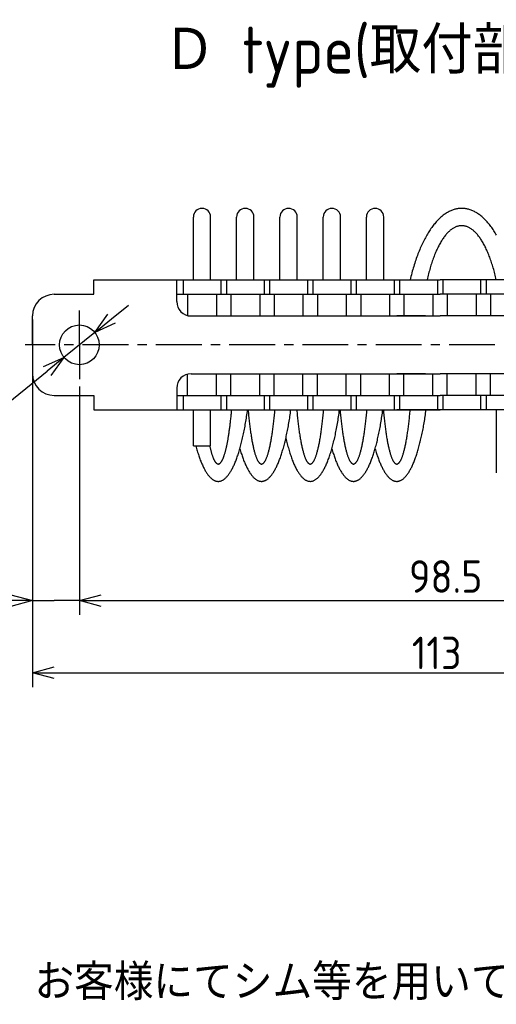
# Model space of a CAD drawing. Extents: x -73 to 309, y 149 to 285.
# Tile 6 of 11: x 92 to 158, y 149 to 285. Entities that reach past the tile are written whole.
import ezdxf

# ---------------------------------------------------------------- set-up
doc = ezdxf.new("R2010")
doc.units = 0
doc.header["$LTSCALE"] = 0.2
doc.linetypes.add('CENTER', pattern=[50.8, 31.75, -6.35, 6.35, -6.35])
doc.layers.get('0').update_dxf_attribs({"linetype": 'CONTINUOUS'})
doc.layers.get('DEFPOINTS').update_dxf_attribs({"linetype": 'CONTINUOUS'})
doc.layers.add('18-0-CON', color=3, linetype='CONTINUOUS')
doc.layers.add('18-2-CEN', color=1, linetype='CENTER')
doc.styles.add('DIMENSION', font='isocp.shx', dxfattribs={"bigfont": 'bigfont.shx'})
doc.styles.get("Standard").update_dxf_attribs({"font": 'isocp.shx', "bigfont": 'bigfont.shx'})
doc.dimstyles.get("Standard").update_dxf_attribs({"dimtxt": 0.18, "dimasz": 0.18, "dimexe": 0.18, "dimexo": 0.0625, "dimgap": 0.09, "dimtad": 0, "dimtih": 1, "dimtoh": 1, "dimzin": 0, "dimcen": 0.09, "dimazin": 3, "dimtfac": 1, "dimtofl": 0, "dimtmove": 0, "dimatfit": 3})

# ---------------------------------------------------------------- blocks, each defined once
blk = doc.blocks.new('*U95')
at = {"color": 0}
blk.add_text('Ｄ type(取付部キリ穴)', height=6.5, dxfattribs=at).set_placement((111.48, 277.97))
blk = doc.blocks.new('_OPEN30')
at = {"color": 0, "linetype": 'BYBLOCK'}
for p, q in [((-1, 0.268), (0, 0)), ((0, 0), (-1, -0.268)), ((0, 0), (-1, 0))]:
    blk.add_line(p, q, dxfattribs=at)
blk = doc.blocks.new('*U29')
at = {"color": 0, "style": 'DIMENSION'}
blk.add_text('113', height=4.5, dxfattribs=at).set_placement((145.88, 195.5))
blk = doc.blocks.new('*D28')
at = {"color": 0}
for p, q in [((93.3, 243.9), (93.3, 193)), ((206.3, 235.9), (206.3, 193)), ((96.3, 195), (203.3, 195))]:
    blk.add_line(p, q, dxfattribs=at)
at = {"layer": 'DEFPOINTS', "color": 0}
for p in [(93.3, 244.4), (206.3, 236.4), (206.3, 195)]:
    blk.add_point(p, dxfattribs=at)
at = {"color": 0, "xscale": 3, "yscale": 3, "zscale": 3, "rotation": 180}
blk.add_blockref('_OPEN30', (93.3, 195), dxfattribs=at)
at = {"color": 0, "xscale": 3, "yscale": 3, "zscale": 3}
blk.add_blockref('_OPEN30', (206.3, 195), dxfattribs=at)
at = {"layer": '18-0-CON'}
blk.add_blockref('*U29', (0, 0), dxfattribs=at)
blk = doc.blocks.new('*U39')
at = {"color": 0, "style": 'DIMENSION'}
blk.add_text('∅5.5', height=4.5, rotation=38.9889, dxfattribs=at).set_placement((81.42, 226.17))
blk = doc.blocks.new('*D38')
at = {"color": 0}
for p, q in [((104.27, 244.02), (106.6, 245.91)), ((101.94, 242.13), (97.66, 238.67)), ((81.87, 225.89), (95.33, 236.78))]:
    blk.add_line(p, q, dxfattribs=at)
at = {"layer": 'DEFPOINTS', "color": 0}
for p in [(101.94, 242.13), (97.66, 238.67)]:
    blk.add_point(p, dxfattribs=at)
at = {"color": 0, "xscale": 3, "yscale": 3, "zscale": 3}
for p, rotation in [((101.94, 242.13), 218.9889050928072), ((97.66, 238.67), 38.98890509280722)]:
    blk.add_blockref('_OPEN30', p, dxfattribs=dict(at, rotation=rotation))
at = {"layer": '18-0-CON'}
blk.add_blockref('*U39', (0, 0), dxfattribs=at)
blk = doc.blocks.new('*U100')
blk.add_text('また、ヘリカル防振器はレベリング機能が御座いませんので、お客様にてシム等を用いてレベリングをお願い致します。', height=5).set_placement((-60.43, 149.67))
blk = doc.blocks.new('*U119')
at = {"color": 0}
blk.add_text('98.5', height=4.5, dxfattribs=at).set_placement((145.5, 206.08))

msp = doc.modelspace()

# ---------------------------------------------------------------- linework, layer by layer
for p, q in [((115.599, 249.403), (115.599, 258.103)), ((117.999, 249.403), (117.999, 258.103)), ((121.599, 249.403), (121.599, 258.103)), ((123.999, 249.403), (123.999, 258.103)), ((127.599, 249.403), (127.599, 258.103)), ((129.999, 249.403), (129.999, 258.103)), ((133.599, 249.403), (133.599, 258.103)), ((135.999, 249.403), (135.999, 258.103)), ((139.599, 249.403), (139.599, 258.103)), ((141.999, 249.403), (141.999, 258.103)), ((101.799, 247.403), (101.799, 249.403)), ((101.799, 249.403), (149.799, 249.403)), ((113.299, 246.403), (113.299, 249.403)), ((114.174, 249.403), (114.174, 247.403)), ((119.424, 249.403), (119.424, 247.403)), ((120.174, 249.403), (120.174, 247.403)), ((125.424, 249.403), (125.424, 247.403)), ((126.174, 249.403), (126.174, 247.403)), ((131.424, 249.403), (131.424, 247.403)), ((132.174, 249.403), (132.174, 247.403)), ((137.424, 249.403), (137.424, 247.403)), ((138.174, 249.403), (138.174, 247.403)), ((143.424, 249.403), (143.424, 247.403)), ((144.174, 249.403), (144.174, 247.403)), ((149.424, 249.403), (149.424, 247.403)), ((197.799, 249.403), (149.799, 249.403)), ((150.174, 249.403), (150.174, 247.403)), ((155.424, 249.403), (155.424, 247.403)), ((156.174, 249.403), (156.174, 247.403)), ((96.299, 247.403), (101.799, 247.403)), ((113.299, 247.403), (149.799, 247.403)), ((114.799, 247.403), (114.799, 244.466)), ((118.799, 247.403), (118.799, 244.403)), ((120.799, 247.403), (120.799, 244.403)), ((124.799, 247.403), (124.799, 244.403)), ((126.799, 247.403), (126.799, 244.403)), ((130.799, 247.403), (130.799, 244.403)), ((132.799, 247.403), (132.799, 244.403)), ((136.799, 247.403), (136.799, 244.403)), ((138.799, 247.403), (138.799, 244.403)), ((142.799, 247.403), (142.799, 244.403)), ((144.799, 247.403), (144.799, 244.403)), ((148.799, 247.403), (148.799, 244.403)), ((186.299, 247.403), (149.799, 247.403)), ((150.799, 247.403), (150.799, 244.403)), ((154.799, 247.403), (154.799, 244.403)), ((156.799, 247.403), (156.799, 244.403)), ((93.299, 240.403), (93.299, 244.403)), ((115.299, 244.403), (149.799, 244.403)), ((147.799, 244.403), (143.799, 244.403)), ((184.299, 244.403), (149.799, 244.403)), ((93.299, 240.403), (93.299, 236.403)), ((114.799, 233.403), (114.799, 236.339)), ((115.299, 236.403), (149.799, 236.403)), ((118.799, 233.403), (118.799, 236.403)), ((120.799, 233.403), (120.799, 236.403)), ((124.799, 233.403), (124.799, 236.403)), ((126.799, 233.403), (126.799, 236.403)), ((130.799, 233.403), (130.799, 236.403)), ((132.799, 233.403), (132.799, 236.403)), ((136.799, 233.403), (136.799, 236.403)), ((138.799, 233.403), (138.799, 236.403)), ((142.799, 233.403), (142.799, 236.403)), ((147.799, 236.403), (143.799, 236.403)), ((144.799, 233.403), (144.799, 236.403)), ((148.799, 233.403), (148.799, 236.403)), ((184.299, 236.403), (149.799, 236.403)), ((150.799, 233.403), (150.799, 236.403)), ((154.799, 233.403), (154.799, 236.403)), ((156.799, 233.403), (156.799, 236.403)), ((96.299, 233.403), (101.799, 233.403)), ((101.799, 233.403), (101.799, 231.403)), ((113.299, 234.403), (113.299, 231.403)), ((113.299, 233.403), (149.799, 233.403)), ((114.174, 233.403), (114.174, 231.403)), ((119.424, 233.403), (119.424, 231.403)), ((120.174, 233.403), (120.174, 231.403)), ((125.424, 233.403), (125.424, 231.403)), ((126.174, 233.403), (126.174, 231.403)), ((131.424, 233.403), (131.424, 231.403)), ((132.174, 233.403), (132.174, 231.403)), ((137.424, 233.403), (137.424, 231.403)), ((138.174, 233.403), (138.174, 231.403)), ((143.424, 233.403), (143.424, 231.403)), ((144.174, 233.403), (144.174, 231.403)), ((149.424, 233.403), (149.424, 231.403)), ((186.299, 233.403), (149.799, 233.403)), ((150.174, 233.403), (150.174, 231.403)), ((155.424, 233.403), (155.424, 231.403)), ((156.174, 233.403), (156.174, 231.403)), ((101.799, 231.403), (149.799, 231.403)), ((115.599, 226.403), (115.599, 231.403)), ((117.999, 226.403), (117.999, 231.403)), ((151.799, 231.403), (143.799, 231.403)), ((197.799, 231.403), (149.799, 231.403)), ((157.599, 231.403), (157.599, 222.703)), ((115.599, 226.403), (117.999, 226.403))]:
    msp.add_line(p, q)
at = {"color": 0}
for p, q in [((93.299, 236.34), (93.299, 203)), ((99.799, 234.627), (99.799, 203)), ((99.799, 233.691), (99.799, 203)), ((93.299, 205), (96.299, 205)), ((96.799, 205), (96.299, 205)), ((99.799, 205), (96.799, 205)), ((102.799, 205), (195.299, 205)), ((102.799, 205), (105.799, 205))]:
    msp.add_line(p, q, dxfattribs=at)
for points in [[(157.641, 255.579, 0), (157.546, 255.741, 0), (157.45, 255.9, 0), (157.353, 256.055, 0), (157.255, 256.207, 0), (157.156, 256.356, 0), (157.056, 256.501, 0), (156.955, 256.643, 0), (156.853, 256.782, 0), (156.75, 256.917, 0), (156.647, 257.049, 0), (156.542, 257.177, 0), (156.437, 257.302, 0), (156.332, 257.423, 0), (156.225, 257.54, 0), (156.118, 257.654, 0), (156.01, 257.764, 0), (155.901, 257.871, 0), (155.792, 257.974, 0), (155.682, 258.073, 0), (155.571, 258.168, 0), (155.46, 258.26, 0), (155.348, 258.348, 0), (155.236, 258.432, 0), (155.123, 258.513, 0), (155.01, 258.589, 0), (154.896, 258.662, 0), (154.782, 258.731, 0), (154.667, 258.796, 0), (154.552, 258.857, 0), (154.437, 258.914, 0), (154.321, 258.968, 0), (154.205, 259.017, 0), (154.089, 259.063, 0), (153.973, 259.104, 0), (153.856, 259.142, 0), (153.739, 259.176, 0), (153.621, 259.205, 0), (153.504, 259.231, 0), (153.386, 259.253, 0), (153.269, 259.271, 0), (153.151, 259.285, 0), (153.033, 259.295, 0), (152.915, 259.301, 0), (152.797, 259.303, 0), (152.679, 259.3, 0), (152.561, 259.294, 0), (152.443, 259.284, 0), (152.326, 259.27, 0), (152.208, 259.252, 0), (152.09, 259.23, 0), (151.973, 259.205, 0), (151.856, 259.175, 0), (151.739, 259.141, 0), (151.622, 259.103, 0), (151.505, 259.061, 0), (151.389, 259.016, 0), (151.273, 258.966, 0), (151.157, 258.913, 0), (151.042, 258.855, 0), (150.927, 258.794, 0), (150.812, 258.729, 0), (150.698, 258.66, 0), (150.584, 258.587, 0), (150.471, 258.51, 0), (150.358, 258.43, 0), (150.246, 258.345, 0), (150.135, 258.257, 0), (150.023, 258.165, 0), (149.913, 258.07, 0), (149.803, 257.971, 0), (149.694, 257.868, 0), (149.585, 257.761, 0), (149.477, 257.65, 0), (149.37, 257.537, 0), (149.263, 257.419, 0), (149.157, 257.298, 0), (149.052, 257.173, 0), (148.948, 257.045, 0), (148.845, 256.913, 0), (148.742, 256.778, 0), (148.64, 256.639, 0), (148.539, 256.497, 0), (148.439, 256.351, 0), (148.34, 256.202, 0), (148.242, 256.05, 0), (148.145, 255.895, 0), (148.049, 255.736, 0), (147.954, 255.574, 0), (147.859, 255.409, 0), (147.766, 255.24, 0), (147.674, 255.069, 0), (147.583, 254.894, 0), (147.493, 254.716, 0), (147.405, 254.536, 0), (147.317, 254.352, 0), (147.23, 254.165, 0), (147.145, 253.976, 0), (147.061, 253.784, 0), (146.978, 253.588, 0), (146.896, 253.391, 0), (146.816, 253.19, 0), (146.737, 252.986, 0), (146.659, 252.78, 0), (146.582, 252.572, 0), (146.507, 252.361, 0), (146.433, 252.147, 0), (146.361, 251.931, 0), (146.289, 251.712, 0), (146.219, 251.491, 0), (146.151, 251.268, 0), (146.084, 251.042, 0), (146.018, 250.814, 0), (145.954, 250.584, 0), (145.891, 250.352, 0), (145.83, 250.118, 0), (145.77, 249.881, 0), (145.711, 249.643, 0), (145.654, 249.403, 0)], [(157.597, 249.403, 0), (157.548, 249.616, 0), (157.498, 249.828, 0), (157.447, 250.037, 0), (157.394, 250.244, 0), (157.341, 250.448, 0), (157.286, 250.65, 0), (157.23, 250.85, 0), (157.173, 251.047, 0), (157.115, 251.241, 0), (157.057, 251.433, 0), (156.997, 251.622, 0), (156.936, 251.809, 0), (156.874, 251.993, 0), (156.811, 252.174, 0), (156.747, 252.352, 0), (156.682, 252.527, 0), (156.616, 252.699, 0), (156.55, 252.869, 0), (156.482, 253.035, 0), (156.413, 253.198, 0), (156.344, 253.359, 0), (156.274, 253.516, 0), (156.203, 253.67, 0), (156.131, 253.82, 0), (156.058, 253.968, 0), (155.985, 254.112, 0), (155.91, 254.253, 0), (155.835, 254.391, 0), (155.76, 254.525, 0), (155.683, 254.656, 0), (155.606, 254.783, 0), (155.528, 254.907, 0), (155.45, 255.027, 0), (155.371, 255.144, 0), (155.291, 255.257, 0), (155.211, 255.367, 0), (155.13, 255.473, 0), (155.048, 255.576, 0), (154.966, 255.675, 0), (154.884, 255.77, 0), (154.801, 255.861, 0), (154.717, 255.949, 0), (154.633, 256.033, 0), (154.549, 256.113, 0), (154.464, 256.19, 0), (154.379, 256.262, 0), (154.293, 256.331, 0), (154.207, 256.396, 0), (154.121, 256.457, 0), (154.034, 256.514, 0), (153.947, 256.567, 0), (153.86, 256.617, 0), (153.772, 256.662, 0), (153.684, 256.704, 0), (153.597, 256.742, 0), (153.508, 256.775, 0), (153.42, 256.805, 0), (153.332, 256.831, 0), (153.243, 256.853, 0), (153.154, 256.871, 0), (153.066, 256.885, 0), (152.977, 256.895, 0), (152.888, 256.901, 0), (152.799, 256.903, 0), (152.71, 256.901, 0), (152.621, 256.895, 0), (152.532, 256.885, 0), (152.444, 256.871, 0), (152.355, 256.853, 0), (152.266, 256.831, 0), (152.178, 256.805, 0), (152.09, 256.775, 0), (152.001, 256.742, 0), (151.914, 256.704, 0), (151.826, 256.662, 0), (151.738, 256.617, 0), (151.651, 256.567, 0), (151.564, 256.514, 0), (151.477, 256.457, 0), (151.391, 256.396, 0), (151.305, 256.331, 0), (151.22, 256.262, 0), (151.134, 256.19, 0), (151.049, 256.113, 0), (150.965, 256.033, 0), (150.881, 255.949, 0), (150.797, 255.861, 0), (150.714, 255.77, 0), (150.632, 255.675, 0), (150.55, 255.576, 0), (150.468, 255.473, 0), (150.387, 255.367, 0), (150.307, 255.257, 0), (150.227, 255.144, 0), (150.148, 255.027, 0), (150.07, 254.907, 0), (149.992, 254.783, 0), (149.915, 254.656, 0), (149.838, 254.525, 0), (149.763, 254.391, 0), (149.688, 254.253, 0), (149.613, 254.112, 0), (149.54, 253.968, 0), (149.467, 253.82, 0), (149.395, 253.67, 0), (149.324, 253.516, 0), (149.254, 253.359, 0), (149.185, 253.198, 0), (149.116, 253.035, 0), (149.049, 252.869, 0), (148.982, 252.699, 0), (148.916, 252.527, 0), (148.851, 252.352, 0), (148.787, 252.174, 0), (148.724, 251.993, 0), (148.662, 251.809, 0), (148.601, 251.622, 0), (148.541, 251.433, 0), (148.483, 251.241, 0), (148.425, 251.047, 0), (148.368, 250.85, 0), (148.312, 250.65, 0), (148.257, 250.448, 0), (148.204, 250.244, 0), (148.151, 250.037, 0), (148.1, 249.828, 0), (148.05, 249.616, 0), (148.001, 249.403, 0)], [(115.942, 226.403, 0), (115.991, 226.224, 0), (116.04, 226.049, 0), (116.09, 225.876, 0), (116.141, 225.707, 0), (116.192, 225.54, 0), (116.244, 225.376, 0), (116.296, 225.216, 0), (116.349, 225.058, 0), (116.402, 224.903, 0), (116.456, 224.752, 0), (116.51, 224.604, 0), (116.565, 224.458, 0), (116.621, 224.316, 0), (116.677, 224.178, 0), (116.733, 224.042, 0), (116.79, 223.91, 0), (116.847, 223.781, 0), (116.905, 223.655, 0), (116.963, 223.533, 0), (117.022, 223.414, 0), (117.081, 223.299, 0), (117.14, 223.187, 0), (117.2, 223.078, 0), (117.26, 222.973, 0), (117.321, 222.871, 0), (117.382, 222.773, 0), (117.443, 222.678, 0), (117.505, 222.587, 0), (117.566, 222.5, 0), (117.629, 222.416, 0), (117.691, 222.336, 0), (117.754, 222.259, 0), (117.817, 222.186, 0), (117.88, 222.116, 0), (117.943, 222.051, 0), (118.007, 221.988, 0), (118.071, 221.93, 0), (118.135, 221.875, 0), (118.199, 221.824, 0), (118.263, 221.777, 0), (118.328, 221.734, 0), (118.393, 221.694, 0), (118.458, 221.658, 0), (118.522, 221.625, 0), (118.588, 221.597, 0), (118.653, 221.572, 0), (118.718, 221.551, 0), (118.783, 221.534, 0), (118.849, 221.52, 0), (118.914, 221.511, 0), (118.979, 221.505, 0), (119.045, 221.503, 0), (119.11, 221.504, 0), (119.176, 221.51, 0), (119.241, 221.519, 0), (119.306, 221.532, 0), (119.372, 221.549, 0), (119.437, 221.569, 0), (119.502, 221.594, 0), (119.567, 221.622, 0), (119.632, 221.653, 0), (119.697, 221.689, 0), (119.762, 221.728, 0), (119.826, 221.772, 0), (119.891, 221.818, 0), (119.955, 221.869, 0), (120.019, 221.923, 0), (120.083, 221.981, 0), (120.147, 222.043, 0), (120.21, 222.108, 0), (120.273, 222.177, 0), (120.336, 222.25, 0), (120.399, 222.326, 0), (120.462, 222.406, 0), (120.524, 222.489, 0), (120.586, 222.576, 0), (120.647, 222.667, 0), (120.708, 222.761, 0), (120.769, 222.859, 0), (120.83, 222.96, 0), (120.89, 223.065, 0), (120.95, 223.173, 0), (121.009, 223.285, 0), (121.068, 223.4, 0), (121.127, 223.518, 0), (121.185, 223.64, 0), (121.243, 223.765, 0), (121.301, 223.894, 0), (121.358, 224.026, 0), (121.414, 224.161, 0), (121.47, 224.299, 0), (121.526, 224.441, 0), (121.581, 224.586, 0), (121.635, 224.734, 0), (121.689, 224.885, 0), (121.742, 225.039, 0), (121.795, 225.196, 0), (121.848, 225.357, 0), (121.9, 225.52, 0), (121.951, 225.686, 0), (122.001, 225.855, 0), (122.052, 226.028, 0), (122.101, 226.203, 0), (122.15, 226.381, 0), (122.198, 226.561, 0), (122.246, 226.745, 0), (122.293, 226.931, 0), (122.339, 227.12, 0), (122.385, 227.311, 0), (122.43, 227.506, 0), (122.474, 227.702, 0), (122.518, 227.902, 0), (122.561, 228.104, 0), (122.603, 228.308, 0), (122.644, 228.515, 0), (122.685, 228.724, 0), (122.725, 228.935, 0), (122.765, 229.149, 0), (122.803, 229.365, 0), (122.841, 229.583, 0), (122.878, 229.803, 0), (122.914, 230.026, 0), (122.95, 230.25, 0), (122.985, 230.477, 0), (123.019, 230.705, 0), (123.052, 230.936, 0), (123.084, 231.168, 0), (123.116, 231.403, 0)], [(117.871, 226.403, 0), (117.894, 226.298, 0), (117.917, 226.195, 0), (117.941, 226.094, 0), (117.964, 225.996, 0), (117.988, 225.899, 0), (118.012, 225.805, 0), (118.036, 225.713, 0), (118.06, 225.623, 0), (118.084, 225.535, 0), (118.108, 225.449, 0), (118.133, 225.366, 0), (118.157, 225.285, 0), (118.182, 225.206, 0), (118.207, 225.129, 0), (118.232, 225.054, 0), (118.257, 224.982, 0), (118.283, 224.912, 0), (118.308, 224.844, 0), (118.333, 224.779, 0), (118.359, 224.716, 0), (118.385, 224.655, 0), (118.41, 224.596, 0), (118.436, 224.54, 0), (118.462, 224.486, 0), (118.488, 224.435, 0), (118.515, 224.385, 0), (118.541, 224.339, 0), (118.567, 224.294, 0), (118.593, 224.252, 0), (118.62, 224.212, 0), (118.646, 224.175, 0), (118.673, 224.14, 0), (118.699, 224.107, 0), (118.726, 224.077, 0), (118.753, 224.049, 0), (118.78, 224.024, 0), (118.806, 224.001, 0), (118.833, 223.98, 0), (118.86, 223.962, 0), (118.887, 223.946, 0), (118.914, 223.933, 0), (118.941, 223.922, 0), (118.968, 223.913, 0), (118.995, 223.907, 0), (119.022, 223.904, 0), (119.049, 223.903, 0), (119.076, 223.904, 0), (119.103, 223.907, 0), (119.13, 223.913, 0), (119.156, 223.922, 0), (119.183, 223.933, 0), (119.21, 223.946, 0), (119.237, 223.962, 0), (119.264, 223.98, 0), (119.291, 224, 0), (119.318, 224.023, 0), (119.344, 224.049, 0), (119.371, 224.077, 0), (119.398, 224.107, 0), (119.424, 224.139, 0), (119.451, 224.174, 0), (119.477, 224.212, 0), (119.504, 224.251, 0), (119.53, 224.293, 0), (119.557, 224.338, 0), (119.583, 224.385, 0), (119.609, 224.434, 0), (119.635, 224.485, 0), (119.661, 224.539, 0), (119.687, 224.595, 0), (119.713, 224.654, 0), (119.738, 224.715, 0), (119.764, 224.778, 0), (119.789, 224.843, 0), (119.815, 224.911, 0), (119.84, 224.981, 0), (119.865, 225.053, 0), (119.89, 225.128, 0), (119.915, 225.204, 0), (119.94, 225.283, 0), (119.965, 225.365, 0), (119.989, 225.448, 0), (120.013, 225.534, 0), (120.038, 225.621, 0), (120.062, 225.711, 0), (120.086, 225.804, 0), (120.109, 225.898, 0), (120.133, 225.994, 0), (120.157, 226.093, 0), (120.18, 226.193, 0), (120.203, 226.296, 0), (120.226, 226.401, 0), (120.249, 226.508, 0), (120.271, 226.617, 0), (120.294, 226.728, 0), (120.316, 226.84, 0), (120.338, 226.955, 0), (120.36, 227.072, 0), (120.382, 227.191, 0), (120.403, 227.312, 0), (120.425, 227.435, 0), (120.446, 227.559, 0), (120.466, 227.686, 0), (120.487, 227.814, 0), (120.508, 227.944, 0), (120.528, 228.076, 0), (120.548, 228.21, 0), (120.568, 228.346, 0), (120.587, 228.483, 0), (120.607, 228.622, 0), (120.626, 228.763, 0), (120.645, 228.906, 0), (120.663, 229.05, 0), (120.682, 229.196, 0), (120.7, 229.344, 0), (120.718, 229.493, 0), (120.736, 229.644, 0), (120.753, 229.796, 0), (120.77, 229.95, 0), (120.787, 230.106, 0), (120.804, 230.263, 0), (120.821, 230.421, 0), (120.837, 230.581, 0), (120.853, 230.743, 0), (120.868, 230.906, 0), (120.884, 231.07, 0), (120.899, 231.236, 0), (120.914, 231.403, 0)], [(122.049, 226.018, 0), (122.098, 225.849, 0), (122.148, 225.683, 0), (122.198, 225.519, 0), (122.249, 225.359, 0), (122.301, 225.201, 0), (122.353, 225.046, 0), (122.405, 224.895, 0), (122.458, 224.746, 0), (122.512, 224.6, 0), (122.566, 224.457, 0), (122.62, 224.318, 0), (122.675, 224.181, 0), (122.731, 224.048, 0), (122.787, 223.918, 0), (122.843, 223.791, 0), (122.9, 223.667, 0), (122.957, 223.547, 0), (123.014, 223.429, 0), (123.072, 223.315, 0), (123.131, 223.205, 0), (123.189, 223.097, 0), (123.249, 222.993, 0), (123.308, 222.893, 0), (123.368, 222.795, 0), (123.428, 222.702, 0), (123.488, 222.611, 0), (123.549, 222.524, 0), (123.61, 222.441, 0), (123.671, 222.361, 0), (123.733, 222.284, 0), (123.794, 222.211, 0), (123.857, 222.141, 0), (123.919, 222.075, 0), (123.981, 222.013, 0), (124.044, 221.954, 0), (124.107, 221.899, 0), (124.17, 221.847, 0), (124.233, 221.799, 0), (124.297, 221.754, 0), (124.36, 221.713, 0), (124.424, 221.676, 0), (124.488, 221.642, 0), (124.551, 221.612, 0), (124.615, 221.586, 0), (124.68, 221.563, 0), (124.744, 221.544, 0), (124.808, 221.528, 0), (124.872, 221.516, 0), (124.936, 221.508, 0), (125.001, 221.504, 0), (125.065, 221.503, 0), (125.129, 221.505, 0), (125.194, 221.512, 0), (125.258, 221.522, 0), (125.322, 221.536, 0), (125.386, 221.553, 0), (125.451, 221.574, 0), (125.515, 221.599, 0), (125.579, 221.627, 0), (125.642, 221.659, 0), (125.706, 221.694, 0), (125.77, 221.734, 0), (125.833, 221.776, 0), (125.897, 221.823, 0), (125.96, 221.873, 0), (126.023, 221.926, 0), (126.085, 221.983, 0), (126.148, 222.044, 0), (126.21, 222.108, 0), (126.273, 222.176, 0), (126.334, 222.247, 0), (126.396, 222.322, 0), (126.458, 222.401, 0), (126.519, 222.482, 0), (126.58, 222.568, 0), (126.64, 222.656, 0), (126.7, 222.749, 0), (126.76, 222.844, 0), (126.82, 222.943, 0), (126.879, 223.045, 0), (126.938, 223.151, 0), (126.996, 223.26, 0), (127.055, 223.373, 0), (127.112, 223.488, 0), (127.17, 223.607, 0), (127.227, 223.729, 0), (127.283, 223.855, 0), (127.339, 223.983, 0), (127.395, 224.115, 0), (127.45, 224.25, 0), (127.505, 224.388, 0), (127.559, 224.529, 0), (127.613, 224.673, 0), (127.666, 224.821, 0), (127.719, 224.971, 0), (127.771, 225.124, 0), (127.823, 225.28, 0), (127.874, 225.44, 0), (127.925, 225.602, 0), (127.975, 225.766, 0), (128.025, 225.934, 0), (128.074, 226.105, 0), (128.122, 226.278, 0), (128.17, 226.454, 0), (128.217, 226.633, 0), (128.263, 226.814, 0), (128.309, 226.998, 0), (128.355, 227.185, 0), (128.399, 227.374, 0), (128.443, 227.566, 0), (128.487, 227.76, 0), (128.529, 227.956, 0), (128.571, 228.155, 0), (128.613, 228.357, 0), (128.653, 228.561, 0), (128.693, 228.767, 0), (128.733, 228.975, 0), (128.771, 229.185, 0), (128.809, 229.398, 0), (128.846, 229.613, 0), (128.882, 229.83, 0), (128.918, 230.049, 0), (128.953, 230.269, 0), (128.987, 230.492, 0), (129.02, 230.717, 0), (129.053, 230.944, 0), (129.085, 231.172, 0), (129.116, 231.403, 0)], [(123.184, 231.403, 0), (123.203, 231.189, 0), (123.223, 230.977, 0), (123.243, 230.768, 0), (123.263, 230.561, 0), (123.284, 230.357, 0), (123.305, 230.155, 0), (123.327, 229.955, 0), (123.349, 229.758, 0), (123.371, 229.564, 0), (123.394, 229.372, 0), (123.417, 229.183, 0), (123.441, 228.996, 0), (123.465, 228.812, 0), (123.49, 228.631, 0), (123.515, 228.453, 0), (123.54, 228.278, 0), (123.565, 228.106, 0), (123.591, 227.936, 0), (123.618, 227.77, 0), (123.644, 227.607, 0), (123.671, 227.446, 0), (123.698, 227.289, 0), (123.726, 227.135, 0), (123.754, 226.985, 0), (123.782, 226.837, 0), (123.811, 226.693, 0), (123.84, 226.552, 0), (123.869, 226.414, 0), (123.898, 226.28, 0), (123.928, 226.149, 0), (123.958, 226.022, 0), (123.988, 225.898, 0), (124.019, 225.778, 0), (124.049, 225.661, 0), (124.08, 225.548, 0), (124.112, 225.438, 0), (124.143, 225.332, 0), (124.175, 225.229, 0), (124.207, 225.13, 0), (124.239, 225.035, 0), (124.271, 224.944, 0), (124.303, 224.856, 0), (124.336, 224.772, 0), (124.369, 224.692, 0), (124.402, 224.616, 0), (124.435, 224.543, 0), (124.468, 224.474, 0), (124.502, 224.409, 0), (124.535, 224.348, 0), (124.569, 224.291, 0), (124.603, 224.238, 0), (124.637, 224.188, 0), (124.671, 224.143, 0), (124.705, 224.101, 0), (124.739, 224.063, 0), (124.773, 224.03, 0), (124.807, 224, 0), (124.842, 223.974, 0), (124.876, 223.952, 0), (124.911, 223.934, 0), (124.945, 223.92, 0), (124.98, 223.91, 0), (125.014, 223.905, 0), (125.049, 223.903, 0), (125.083, 223.905, 0), (125.118, 223.91, 0), (125.152, 223.92, 0), (125.187, 223.934, 0), (125.221, 223.952, 0), (125.256, 223.974, 0), (125.29, 224, 0), (125.325, 224.03, 0), (125.359, 224.063, 0), (125.393, 224.101, 0), (125.427, 224.143, 0), (125.461, 224.188, 0), (125.495, 224.238, 0), (125.529, 224.291, 0), (125.562, 224.348, 0), (125.596, 224.409, 0), (125.629, 224.474, 0), (125.663, 224.543, 0), (125.696, 224.616, 0), (125.729, 224.692, 0), (125.762, 224.772, 0), (125.794, 224.856, 0), (125.827, 224.944, 0), (125.859, 225.035, 0), (125.891, 225.13, 0), (125.923, 225.229, 0), (125.955, 225.332, 0), (125.986, 225.438, 0), (126.017, 225.548, 0), (126.048, 225.661, 0), (126.079, 225.778, 0), (126.11, 225.898, 0), (126.14, 226.022, 0), (126.17, 226.149, 0), (126.199, 226.28, 0), (126.229, 226.414, 0), (126.258, 226.552, 0), (126.287, 226.693, 0), (126.315, 226.837, 0), (126.344, 226.985, 0), (126.372, 227.135, 0), (126.399, 227.289, 0), (126.427, 227.446, 0), (126.454, 227.607, 0), (126.48, 227.77, 0), (126.506, 227.936, 0), (126.532, 228.106, 0), (126.558, 228.278, 0), (126.583, 228.453, 0), (126.608, 228.631, 0), (126.632, 228.812, 0), (126.656, 228.996, 0), (126.68, 229.183, 0), (126.703, 229.372, 0), (126.726, 229.564, 0), (126.749, 229.758, 0), (126.771, 229.955, 0), (126.793, 230.155, 0), (126.814, 230.357, 0), (126.835, 230.561, 0), (126.855, 230.768, 0), (126.875, 230.977, 0), (126.895, 231.189, 0), (126.914, 231.403, 0)], [(128.424, 227.481, 0), (128.471, 227.278, 0), (128.519, 227.078, 0), (128.567, 226.882, 0), (128.617, 226.688, 0), (128.667, 226.497, 0), (128.717, 226.309, 0), (128.769, 226.125, 0), (128.821, 225.943, 0), (128.873, 225.765, 0), (128.927, 225.59, 0), (128.98, 225.418, 0), (129.035, 225.249, 0), (129.09, 225.084, 0), (129.146, 224.922, 0), (129.202, 224.763, 0), (129.259, 224.608, 0), (129.316, 224.456, 0), (129.374, 224.308, 0), (129.433, 224.163, 0), (129.492, 224.022, 0), (129.551, 223.885, 0), (129.611, 223.751, 0), (129.672, 223.62, 0), (129.733, 223.494, 0), (129.794, 223.371, 0), (129.856, 223.251, 0), (129.918, 223.136, 0), (129.981, 223.024, 0), (130.044, 222.916, 0), (130.107, 222.812, 0), (130.171, 222.712, 0), (130.235, 222.615, 0), (130.3, 222.523, 0), (130.365, 222.434, 0), (130.43, 222.349, 0), (130.495, 222.269, 0), (130.561, 222.192, 0), (130.627, 222.119, 0), (130.694, 222.05, 0), (130.76, 221.986, 0), (130.827, 221.925, 0), (130.894, 221.868, 0), (130.961, 221.815, 0), (131.028, 221.767, 0), (131.096, 221.722, 0), (131.163, 221.682, 0), (131.231, 221.646, 0), (131.299, 221.613, 0), (131.367, 221.585, 0), (131.435, 221.561, 0), (131.503, 221.541, 0), (131.572, 221.525, 0), (131.64, 221.514, 0), (131.708, 221.506, 0), (131.777, 221.503, 0), (131.845, 221.503, 0), (131.914, 221.508, 0), (131.982, 221.517, 0), (132.05, 221.53, 0), (132.118, 221.548, 0), (132.187, 221.569, 0), (132.255, 221.594, 0), (132.323, 221.624, 0), (132.391, 221.658, 0), (132.458, 221.696, 0), (132.526, 221.737, 0), (132.593, 221.783, 0), (132.661, 221.833, 0), (132.728, 221.887, 0), (132.795, 221.946, 0), (132.861, 222.008, 0), (132.928, 222.074, 0), (132.994, 222.144, 0), (133.06, 222.218, 0), (133.125, 222.297, 0), (133.191, 222.379, 0), (133.256, 222.465, 0), (133.321, 222.555, 0), (133.385, 222.649, 0), (133.449, 222.746, 0), (133.513, 222.848, 0), (133.576, 222.953, 0), (133.639, 223.063, 0), (133.702, 223.176, 0), (133.764, 223.293, 0), (133.825, 223.413, 0), (133.887, 223.537, 0), (133.947, 223.665, 0), (134.008, 223.797, 0), (134.068, 223.932, 0), (134.127, 224.071, 0), (134.186, 224.214, 0), (134.244, 224.359, 0), (134.302, 224.509, 0), (134.359, 224.662, 0), (134.416, 224.818, 0), (134.472, 224.978, 0), (134.527, 225.141, 0), (134.582, 225.308, 0), (134.636, 225.478, 0), (134.69, 225.651, 0), (134.743, 225.827, 0), (134.796, 226.006, 0), (134.847, 226.189, 0), (134.898, 226.375, 0), (134.949, 226.563, 0), (134.999, 226.755, 0), (135.048, 226.95, 0), (135.096, 227.148, 0), (135.144, 227.348, 0), (135.19, 227.552, 0), (135.236, 227.758, 0), (135.282, 227.967, 0), (135.326, 228.179, 0), (135.37, 228.394, 0), (135.413, 228.611, 0), (135.456, 228.83, 0), (135.497, 229.052, 0), (135.538, 229.277, 0), (135.578, 229.504, 0), (135.617, 229.734, 0), (135.655, 229.966, 0), (135.692, 230.2, 0), (135.729, 230.436, 0), (135.764, 230.674, 0), (135.799, 230.915, 0), (135.833, 231.158, 0), (135.866, 231.403, 0)], [(129.934, 231.403, 0), (129.953, 231.189, 0), (129.973, 230.977, 0), (129.993, 230.768, 0), (130.013, 230.561, 0), (130.034, 230.357, 0), (130.055, 230.155, 0), (130.077, 229.955, 0), (130.099, 229.758, 0), (130.121, 229.564, 0), (130.144, 229.372, 0), (130.168, 229.183, 0), (130.191, 228.996, 0), (130.215, 228.812, 0), (130.24, 228.631, 0), (130.265, 228.453, 0), (130.29, 228.278, 0), (130.315, 228.106, 0), (130.341, 227.936, 0), (130.368, 227.77, 0), (130.394, 227.607, 0), (130.421, 227.446, 0), (130.449, 227.289, 0), (130.476, 227.135, 0), (130.504, 226.985, 0), (130.532, 226.837, 0), (130.561, 226.693, 0), (130.59, 226.552, 0), (130.619, 226.414, 0), (130.648, 226.28, 0), (130.678, 226.149, 0), (130.708, 226.022, 0), (130.738, 225.898, 0), (130.769, 225.778, 0), (130.8, 225.661, 0), (130.831, 225.548, 0), (130.862, 225.438, 0), (130.893, 225.332, 0), (130.925, 225.229, 0), (130.957, 225.13, 0), (130.989, 225.035, 0), (131.021, 224.944, 0), (131.054, 224.856, 0), (131.086, 224.772, 0), (131.119, 224.692, 0), (131.152, 224.616, 0), (131.185, 224.543, 0), (131.218, 224.474, 0), (131.252, 224.409, 0), (131.285, 224.348, 0), (131.319, 224.291, 0), (131.353, 224.238, 0), (131.387, 224.188, 0), (131.421, 224.143, 0), (131.455, 224.101, 0), (131.489, 224.063, 0), (131.523, 224.03, 0), (131.558, 224, 0), (131.592, 223.974, 0), (131.626, 223.952, 0), (131.661, 223.934, 0), (131.695, 223.92, 0), (131.73, 223.91, 0), (131.764, 223.905, 0), (131.799, 223.903, 0), (131.834, 223.905, 0), (131.868, 223.91, 0), (131.903, 223.92, 0), (131.937, 223.934, 0), (131.972, 223.952, 0), (132.006, 223.974, 0), (132.04, 224, 0), (132.075, 224.03, 0), (132.109, 224.063, 0), (132.143, 224.101, 0), (132.177, 224.143, 0), (132.211, 224.188, 0), (132.245, 224.238, 0), (132.279, 224.291, 0), (132.313, 224.348, 0), (132.346, 224.409, 0), (132.38, 224.474, 0), (132.413, 224.543, 0), (132.446, 224.616, 0), (132.479, 224.692, 0), (132.512, 224.772, 0), (132.544, 224.856, 0), (132.577, 224.944, 0), (132.609, 225.035, 0), (132.641, 225.13, 0), (132.673, 225.229, 0), (132.705, 225.332, 0), (132.736, 225.438, 0), (132.767, 225.548, 0), (132.798, 225.661, 0), (132.829, 225.778, 0), (132.86, 225.898, 0), (132.89, 226.022, 0), (132.92, 226.149, 0), (132.95, 226.28, 0), (132.979, 226.414, 0), (133.008, 226.552, 0), (133.037, 226.693, 0), (133.066, 226.837, 0), (133.094, 226.985, 0), (133.122, 227.135, 0), (133.149, 227.289, 0), (133.177, 227.446, 0), (133.204, 227.607, 0), (133.23, 227.77, 0), (133.257, 227.936, 0), (133.283, 228.106, 0), (133.308, 228.278, 0), (133.333, 228.453, 0), (133.358, 228.631, 0), (133.383, 228.812, 0), (133.407, 228.996, 0), (133.43, 229.183, 0), (133.454, 229.372, 0), (133.477, 229.564, 0), (133.499, 229.758, 0), (133.521, 229.955, 0), (133.543, 230.155, 0), (133.564, 230.357, 0), (133.585, 230.561, 0), (133.605, 230.768, 0), (133.625, 230.977, 0), (133.645, 231.189, 0), (133.664, 231.403, 0)], [(134.799, 226.018, 0), (134.848, 225.849, 0), (134.898, 225.683, 0), (134.948, 225.519, 0), (134.999, 225.359, 0), (135.051, 225.201, 0), (135.103, 225.046, 0), (135.155, 224.895, 0), (135.208, 224.746, 0), (135.262, 224.6, 0), (135.316, 224.457, 0), (135.37, 224.318, 0), (135.425, 224.181, 0), (135.481, 224.048, 0), (135.537, 223.918, 0), (135.593, 223.791, 0), (135.65, 223.667, 0), (135.707, 223.547, 0), (135.765, 223.429, 0), (135.823, 223.315, 0), (135.881, 223.205, 0), (135.94, 223.097, 0), (135.999, 222.993, 0), (136.058, 222.893, 0), (136.118, 222.795, 0), (136.178, 222.702, 0), (136.238, 222.611, 0), (136.299, 222.524, 0), (136.36, 222.441, 0), (136.421, 222.361, 0), (136.483, 222.284, 0), (136.545, 222.211, 0), (136.607, 222.141, 0), (136.669, 222.075, 0), (136.731, 222.013, 0), (136.794, 221.954, 0), (136.857, 221.899, 0), (136.92, 221.847, 0), (136.983, 221.799, 0), (137.047, 221.754, 0), (137.11, 221.713, 0), (137.174, 221.676, 0), (137.238, 221.642, 0), (137.302, 221.612, 0), (137.366, 221.586, 0), (137.43, 221.563, 0), (137.494, 221.544, 0), (137.558, 221.528, 0), (137.622, 221.516, 0), (137.687, 221.508, 0), (137.751, 221.504, 0), (137.815, 221.503, 0), (137.88, 221.505, 0), (137.944, 221.512, 0), (138.008, 221.522, 0), (138.072, 221.536, 0), (138.137, 221.553, 0), (138.201, 221.574, 0), (138.265, 221.599, 0), (138.329, 221.627, 0), (138.393, 221.659, 0), (138.456, 221.694, 0), (138.52, 221.734, 0), (138.583, 221.776, 0), (138.647, 221.823, 0), (138.71, 221.873, 0), (138.773, 221.926, 0), (138.836, 221.983, 0), (138.898, 222.044, 0), (138.961, 222.108, 0), (139.023, 222.176, 0), (139.085, 222.247, 0), (139.146, 222.322, 0), (139.208, 222.401, 0), (139.269, 222.482, 0), (139.33, 222.568, 0), (139.39, 222.656, 0), (139.45, 222.749, 0), (139.51, 222.844, 0), (139.57, 222.943, 0), (139.629, 223.045, 0), (139.688, 223.151, 0), (139.747, 223.26, 0), (139.805, 223.373, 0), (139.863, 223.488, 0), (139.92, 223.607, 0), (139.977, 223.729, 0), (140.033, 223.855, 0), (140.09, 223.983, 0), (140.145, 224.115, 0), (140.2, 224.25, 0), (140.255, 224.388, 0), (140.309, 224.529, 0), (140.363, 224.673, 0), (140.416, 224.821, 0), (140.469, 224.971, 0), (140.522, 225.124, 0), (140.573, 225.28, 0), (140.624, 225.44, 0), (140.675, 225.602, 0), (140.725, 225.766, 0), (140.775, 225.934, 0), (140.824, 226.105, 0), (140.872, 226.278, 0), (140.92, 226.454, 0), (140.967, 226.633, 0), (141.014, 226.814, 0), (141.059, 226.998, 0), (141.105, 227.185, 0), (141.149, 227.374, 0), (141.193, 227.566, 0), (141.237, 227.76, 0), (141.28, 227.956, 0), (141.322, 228.155, 0), (141.363, 228.357, 0), (141.404, 228.561, 0), (141.444, 228.767, 0), (141.483, 228.975, 0), (141.521, 229.185, 0), (141.559, 229.398, 0), (141.596, 229.613, 0), (141.633, 229.83, 0), (141.668, 230.049, 0), (141.703, 230.269, 0), (141.737, 230.492, 0), (141.77, 230.717, 0), (141.803, 230.944, 0), (141.835, 231.172, 0), (141.866, 231.403, 0)], [(135.934, 231.403, 0), (135.953, 231.189, 0), (135.973, 230.977, 0), (135.993, 230.768, 0), (136.013, 230.561, 0), (136.034, 230.357, 0), (136.055, 230.155, 0), (136.077, 229.955, 0), (136.099, 229.758, 0), (136.121, 229.564, 0), (136.144, 229.372, 0), (136.168, 229.183, 0), (136.191, 228.996, 0), (136.215, 228.812, 0), (136.24, 228.631, 0), (136.265, 228.453, 0), (136.29, 228.278, 0), (136.315, 228.106, 0), (136.341, 227.936, 0), (136.368, 227.77, 0), (136.394, 227.607, 0), (136.421, 227.446, 0), (136.449, 227.289, 0), (136.476, 227.135, 0), (136.504, 226.985, 0), (136.532, 226.837, 0), (136.561, 226.693, 0), (136.59, 226.552, 0), (136.619, 226.414, 0), (136.648, 226.28, 0), (136.678, 226.149, 0), (136.708, 226.022, 0), (136.738, 225.898, 0), (136.769, 225.778, 0), (136.8, 225.661, 0), (136.831, 225.548, 0), (136.862, 225.438, 0), (136.893, 225.332, 0), (136.925, 225.229, 0), (136.957, 225.13, 0), (136.989, 225.035, 0), (137.021, 224.944, 0), (137.054, 224.856, 0), (137.086, 224.772, 0), (137.119, 224.692, 0), (137.152, 224.616, 0), (137.185, 224.543, 0), (137.218, 224.474, 0), (137.252, 224.409, 0), (137.285, 224.348, 0), (137.319, 224.291, 0), (137.353, 224.238, 0), (137.387, 224.188, 0), (137.421, 224.143, 0), (137.455, 224.101, 0), (137.489, 224.063, 0), (137.523, 224.03, 0), (137.558, 224, 0), (137.592, 223.974, 0), (137.626, 223.952, 0), (137.661, 223.934, 0), (137.695, 223.92, 0), (137.73, 223.91, 0), (137.764, 223.905, 0), (137.799, 223.903, 0), (137.834, 223.905, 0), (137.868, 223.91, 0), (137.903, 223.92, 0), (137.937, 223.934, 0), (137.972, 223.952, 0), (138.006, 223.974, 0), (138.04, 224, 0), (138.075, 224.03, 0), (138.109, 224.063, 0), (138.143, 224.101, 0), (138.177, 224.143, 0), (138.211, 224.188, 0), (138.245, 224.238, 0), (138.279, 224.291, 0), (138.313, 224.348, 0), (138.346, 224.409, 0), (138.38, 224.474, 0), (138.413, 224.543, 0), (138.446, 224.616, 0), (138.479, 224.692, 0), (138.512, 224.772, 0), (138.544, 224.856, 0), (138.577, 224.944, 0), (138.609, 225.035, 0), (138.641, 225.13, 0), (138.673, 225.229, 0), (138.705, 225.332, 0), (138.736, 225.438, 0), (138.767, 225.548, 0), (138.798, 225.661, 0), (138.829, 225.778, 0), (138.86, 225.898, 0), (138.89, 226.022, 0), (138.92, 226.149, 0), (138.95, 226.28, 0), (138.979, 226.414, 0), (139.008, 226.552, 0), (139.037, 226.693, 0), (139.066, 226.837, 0), (139.094, 226.985, 0), (139.122, 227.135, 0), (139.149, 227.289, 0), (139.177, 227.446, 0), (139.204, 227.607, 0), (139.23, 227.77, 0), (139.257, 227.936, 0), (139.283, 228.106, 0), (139.308, 228.278, 0), (139.333, 228.453, 0), (139.358, 228.631, 0), (139.383, 228.812, 0), (139.407, 228.996, 0), (139.43, 229.183, 0), (139.454, 229.372, 0), (139.477, 229.564, 0), (139.499, 229.758, 0), (139.521, 229.955, 0), (139.543, 230.155, 0), (139.564, 230.357, 0), (139.585, 230.561, 0), (139.605, 230.768, 0), (139.625, 230.977, 0), (139.645, 231.189, 0), (139.664, 231.403, 0)], [(140.799, 226.018, 0), (140.848, 225.849, 0), (140.898, 225.683, 0), (140.948, 225.519, 0), (140.999, 225.359, 0), (141.051, 225.201, 0), (141.103, 225.046, 0), (141.155, 224.895, 0), (141.208, 224.746, 0), (141.262, 224.6, 0), (141.316, 224.457, 0), (141.37, 224.318, 0), (141.425, 224.181, 0), (141.481, 224.048, 0), (141.537, 223.918, 0), (141.593, 223.791, 0), (141.65, 223.667, 0), (141.707, 223.547, 0), (141.765, 223.429, 0), (141.823, 223.315, 0), (141.881, 223.205, 0), (141.94, 223.097, 0), (141.999, 222.993, 0), (142.058, 222.893, 0), (142.118, 222.795, 0), (142.178, 222.702, 0), (142.238, 222.611, 0), (142.299, 222.524, 0), (142.36, 222.441, 0), (142.421, 222.361, 0), (142.483, 222.284, 0), (142.545, 222.211, 0), (142.607, 222.141, 0), (142.669, 222.075, 0), (142.731, 222.013, 0), (142.794, 221.954, 0), (142.857, 221.899, 0), (142.92, 221.847, 0), (142.983, 221.799, 0), (143.047, 221.754, 0), (143.11, 221.713, 0), (143.174, 221.676, 0), (143.238, 221.642, 0), (143.302, 221.612, 0), (143.366, 221.586, 0), (143.43, 221.563, 0), (143.494, 221.544, 0), (143.558, 221.528, 0), (143.622, 221.516, 0), (143.687, 221.508, 0), (143.751, 221.504, 0), (143.815, 221.503, 0), (143.88, 221.505, 0), (143.944, 221.512, 0), (144.008, 221.522, 0), (144.072, 221.536, 0), (144.137, 221.553, 0), (144.201, 221.574, 0), (144.265, 221.599, 0), (144.329, 221.627, 0), (144.393, 221.659, 0), (144.456, 221.694, 0), (144.52, 221.734, 0), (144.583, 221.776, 0), (144.647, 221.823, 0), (144.71, 221.873, 0), (144.773, 221.926, 0), (144.836, 221.983, 0), (144.898, 222.044, 0), (144.961, 222.108, 0), (145.023, 222.176, 0), (145.085, 222.247, 0), (145.146, 222.322, 0), (145.208, 222.401, 0), (145.269, 222.482, 0), (145.33, 222.568, 0), (145.39, 222.656, 0), (145.45, 222.749, 0), (145.51, 222.844, 0), (145.57, 222.943, 0), (145.629, 223.045, 0), (145.688, 223.151, 0), (145.747, 223.26, 0), (145.805, 223.373, 0), (145.863, 223.488, 0), (145.92, 223.607, 0), (145.977, 223.729, 0), (146.033, 223.855, 0), (146.09, 223.983, 0), (146.145, 224.115, 0), (146.2, 224.25, 0), (146.255, 224.388, 0), (146.309, 224.529, 0), (146.363, 224.673, 0), (146.416, 224.821, 0), (146.469, 224.971, 0), (146.522, 225.124, 0), (146.573, 225.28, 0), (146.624, 225.44, 0), (146.675, 225.602, 0), (146.725, 225.766, 0), (146.775, 225.934, 0), (146.824, 226.105, 0), (146.872, 226.278, 0), (146.92, 226.454, 0), (146.967, 226.633, 0), (147.014, 226.814, 0), (147.059, 226.998, 0), (147.105, 227.185, 0), (147.149, 227.374, 0), (147.193, 227.566, 0), (147.237, 227.76, 0), (147.28, 227.956, 0), (147.322, 228.155, 0), (147.363, 228.357, 0), (147.404, 228.561, 0), (147.444, 228.767, 0), (147.483, 228.975, 0), (147.521, 229.185, 0), (147.559, 229.398, 0), (147.596, 229.613, 0), (147.633, 229.83, 0), (147.668, 230.049, 0), (147.703, 230.269, 0), (147.737, 230.492, 0), (147.77, 230.717, 0), (147.803, 230.944, 0), (147.835, 231.172, 0), (147.866, 231.403, 0)], [(141.934, 231.403, 0), (141.953, 231.189, 0), (141.973, 230.977, 0), (141.993, 230.768, 0), (142.013, 230.561, 0), (142.034, 230.357, 0), (142.055, 230.155, 0), (142.077, 229.955, 0), (142.099, 229.758, 0), (142.121, 229.564, 0), (142.144, 229.372, 0), (142.168, 229.183, 0), (142.191, 228.996, 0), (142.215, 228.812, 0), (142.24, 228.631, 0), (142.265, 228.453, 0), (142.29, 228.278, 0), (142.315, 228.106, 0), (142.341, 227.936, 0), (142.368, 227.77, 0), (142.394, 227.607, 0), (142.421, 227.446, 0), (142.449, 227.289, 0), (142.476, 227.135, 0), (142.504, 226.985, 0), (142.532, 226.837, 0), (142.561, 226.693, 0), (142.59, 226.552, 0), (142.619, 226.414, 0), (142.648, 226.28, 0), (142.678, 226.149, 0), (142.708, 226.022, 0), (142.738, 225.898, 0), (142.769, 225.778, 0), (142.8, 225.661, 0), (142.831, 225.548, 0), (142.862, 225.438, 0), (142.893, 225.332, 0), (142.925, 225.229, 0), (142.957, 225.13, 0), (142.989, 225.035, 0), (143.021, 224.944, 0), (143.054, 224.856, 0), (143.086, 224.772, 0), (143.119, 224.692, 0), (143.152, 224.616, 0), (143.185, 224.543, 0), (143.218, 224.474, 0), (143.252, 224.409, 0), (143.285, 224.348, 0), (143.319, 224.291, 0), (143.353, 224.238, 0), (143.387, 224.188, 0), (143.421, 224.143, 0), (143.455, 224.101, 0), (143.489, 224.063, 0), (143.523, 224.03, 0), (143.558, 224, 0), (143.592, 223.974, 0), (143.626, 223.952, 0), (143.661, 223.934, 0), (143.695, 223.92, 0), (143.73, 223.91, 0), (143.764, 223.905, 0), (143.799, 223.903, 0), (143.834, 223.905, 0), (143.868, 223.91, 0), (143.903, 223.92, 0), (143.937, 223.934, 0), (143.972, 223.952, 0), (144.006, 223.974, 0), (144.04, 224, 0), (144.075, 224.03, 0), (144.109, 224.063, 0), (144.143, 224.101, 0), (144.177, 224.143, 0), (144.211, 224.188, 0), (144.245, 224.238, 0), (144.279, 224.291, 0), (144.313, 224.348, 0), (144.346, 224.409, 0), (144.38, 224.474, 0), (144.413, 224.543, 0), (144.446, 224.616, 0), (144.479, 224.692, 0), (144.512, 224.772, 0), (144.544, 224.856, 0), (144.577, 224.944, 0), (144.609, 225.035, 0), (144.641, 225.13, 0), (144.673, 225.229, 0), (144.705, 225.332, 0), (144.736, 225.438, 0), (144.767, 225.548, 0), (144.798, 225.661, 0), (144.829, 225.778, 0), (144.86, 225.898, 0), (144.89, 226.022, 0), (144.92, 226.149, 0), (144.95, 226.28, 0), (144.979, 226.414, 0), (145.008, 226.552, 0), (145.037, 226.693, 0), (145.066, 226.837, 0), (145.094, 226.985, 0), (145.122, 227.135, 0), (145.149, 227.289, 0), (145.177, 227.446, 0), (145.204, 227.607, 0), (145.23, 227.77, 0), (145.257, 227.936, 0), (145.283, 228.106, 0), (145.308, 228.278, 0), (145.333, 228.453, 0), (145.358, 228.631, 0), (145.383, 228.812, 0), (145.407, 228.996, 0), (145.43, 229.183, 0), (145.454, 229.372, 0), (145.477, 229.564, 0), (145.499, 229.758, 0), (145.521, 229.955, 0), (145.543, 230.155, 0), (145.564, 230.357, 0), (145.585, 230.561, 0), (145.605, 230.768, 0), (145.625, 230.977, 0), (145.645, 231.189, 0), (145.664, 231.403, 0)]]:
    msp.add_polyline3d(points)
msp.add_circle((99.799, 240.403), 2.75)
for centre, radius, start, end in [((116.799, 258.103), 1.2, 0, 180), ((122.799, 258.103), 1.2, 0, 180), ((128.799, 258.103), 1.2, 0, 180), ((134.799, 258.103), 1.2, 0, 180), ((140.799, 258.103), 1.2, 0, 180), ((96.299, 244.403), 3, 90, 180), ((115.299, 246.403), 2, 180, 270), ((96.299, 236.403), 3, 180, 270), ((115.299, 234.403), 2, 90, 180)]:
    msp.add_arc(centre, radius, start, end)
at = {"layer": '18-2-CEN', "color": 0}
for p, q in [((99.799, 240.403), (99.799, 245.153)), ((208.202, 240.403), (92.283, 240.403)), ((99.799, 240.403), (99.799, 235.653))]:
    msp.add_line(p, q, dxfattribs=at)

# ---------------------------------------------------------------- block references
for name in ['*U95', '*U100']:
    msp.add_blockref(name, (0, 0))
at = {"color": 0, "xscale": 3, "yscale": 3, "zscale": 3}
msp.add_blockref('_OPEN30', (93.299, 205), dxfattribs=at)
at = {"color": 0, "xscale": 3, "yscale": 3, "zscale": 3, "rotation": 180}
msp.add_blockref('_OPEN30', (99.799, 205), dxfattribs=at)
msp.add_blockref('_OPEN30', (99.799, 205), dxfattribs=at)
at = {"layer": '18-0-CON'}
msp.add_blockref('*U119', (0, 0), dxfattribs=at)

# ---------------------------------------------------------------- dimensions: what is measured, and where the dimension line sits
at = {"color": 0}
dim = msp.add_diameter_dim_2p(p1=(101.936, 242.133), p2=(97.662, 238.672), dimstyle='Standard', override={"dimscale": 1, "dimclrd": 0, "dimclrt": 0, "dimtol": 0, "dimtp": 0.1, "dimtm": 0}, dxfattribs=at)
dim.commit()
dim.dimension.update_dxf_attribs({"geometry": '*D38', "text_midpoint": (86.352, 229.518), "dimtype": 131})
dim = msp.add_linear_dim(base=(206.299, 195), p1=(93.299, 244.403), p2=(206.299, 236.403), dimstyle='Standard', override={"dimscale": 1, "dimclrd": 0, "dimclre": 0, "dimclrt": 0, "dimtol": 0, "dimtp": 0.1, "dimtm": 0}, dxfattribs=at)
dim.commit()
dim.dimension.update_dxf_attribs({"geometry": '*D28', "text_midpoint": (149.799, 197.75)})

doc.saveas('drawing.dxf')
